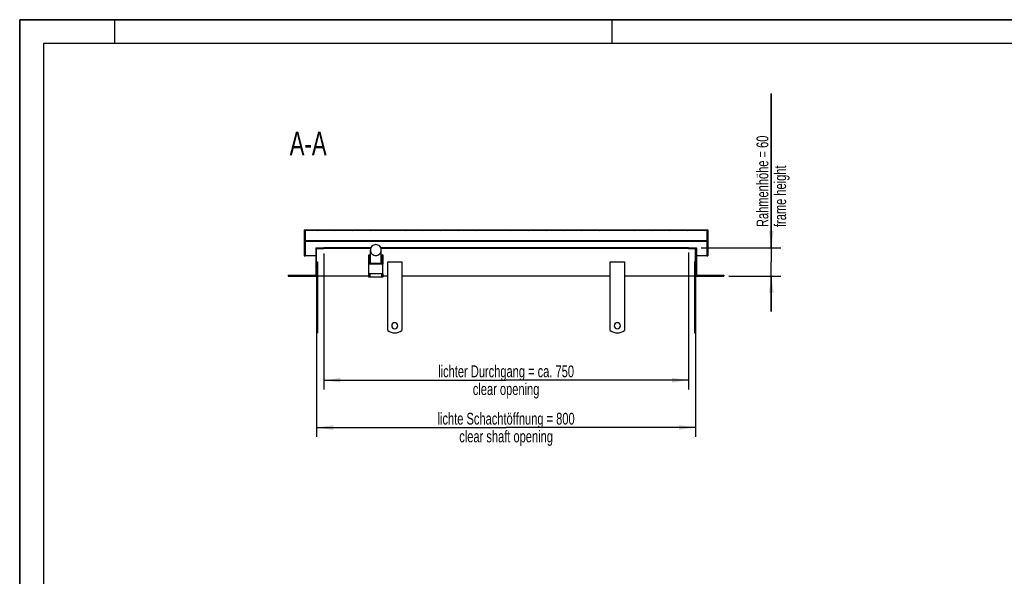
# Model space of a CAD drawing. Header units: millimetres. Extents: x 0 to 4200, y 0 to 2970.
# Tile 5 of 19: x 0 to 2079, y 1794 to 2970. Entities that reach past the tile are written whole.
import ezdxf

# ---------------------------------------------------------------- set-up
doc = ezdxf.new("R2010")
doc.units = ezdxf.units.MM
doc.header["$LTSCALE"] = 231
doc.layers.get('0').update_dxf_attribs({"linetype": 'CONTINUOUS'})
for name, color, linetype in [('005_AXIS', 7, 'CONTINUOUS'), ('050_DIMENSIONING', 7, 'CONTINUOUS'), ('052_SYMBOLS', 7, 'CONTINUOUS')]:
    doc.layers.add(name, color=color, linetype=linetype)
doc.styles.get("Standard").update_dxf_attribs({"font": 'txt', "width": 0.7})
doc.dimstyles.new('DIMSTYLE_1', dxfattribs={"dimtxt": 25, "dimasz": 35, "dimexe": 2, "dimexo": 1, "dimtad": 1, "dimdec": 1, "dimtxsty": 'Standard', "dimblk": '_FILLED', "dimblk1": '_FILLED', "dimblk2": '_FILLED', "dimcen": 0.09, "dimazin": 2, "dimtp": 0.8, "dimtm": 0.8, "dimtfac": 1, "dimtdec": 1, "dimtofl": 0, "dimtmove": 0, "dimatfit": 3, "dimldrblk": '_FILLED', "dimfxl": 1, "dimtolj": 1, "dimarcsym": 0})
doc.dimstyles.new('DIMSTYLE_2', dxfattribs={"dimtxt": 25, "dimasz": 35, "dimexe": 2, "dimexo": 1, "dimtad": 1, "dimtxsty": 'Standard', "dimblk": '_FILLED', "dimblk1": '_FILLED', "dimblk2": '_FILLED', "dimcen": 0.09, "dimazin": 2, "dimtp": 0.3, "dimtm": 0.3, "dimtfac": 1, "dimtofl": 0, "dimtmove": 0, "dimatfit": 3, "dimldrblk": '_FILLED', "dimfxl": 1, "dimtolj": 1, "dimarcsym": 0})
doc.dimstyles.new('DIMSTYLE_3', dxfattribs={"dimtxt": 25, "dimasz": 35, "dimexe": 2, "dimexo": 1, "dimtad": 1, "dimtxsty": 'Standard', "dimblk": '_FILLED', "dimblk1": '_FILLED', "dimblk2": '_FILLED', "dimcen": 0.09, "dimazin": 2, "dimtp": 0.8, "dimtm": 0.8, "dimtfac": 1, "dimtofl": 0, "dimtmove": 0, "dimatfit": 3, "dimldrblk": '_FILLED', "dimfxl": 1, "dimtolj": 1, "dimarcsym": 0})

# ---------------------------------------------------------------- blocks, each defined once
blk = doc.blocks.new('_FILLED')
at = {"color": 0, "linetype": 'ByBlock'}
blk.add_solid([(0, 0), (-1, 0.143), (-1, -0.143)], dxfattribs=at)
blk = doc.blocks.new('*D3')
at = {"layer": '050_DIMENSIONING', "color": 2, "linetype": 'Continuous', "transparency": 16777216}
for p, q in [((627, 2418.3), (627, 2088.3)), ((1427, 2418.3), (1427, 2088.3)), ((627, 2108.3), (1027, 2108.3)), ((1427, 2108.3), (1027, 2108.3))]:
    blk.add_line(p, q, dxfattribs=at)
at = {"layer": '050_DIMENSIONING', "color": 2, "linetype": 'Continuous', "transparency": 16777216, "xscale": 35, "yscale": 35, "zscale": 35, "rotation": 180}
blk.add_blockref('_FILLED', (627, 2108.3), dxfattribs=at)
at = {"layer": '050_DIMENSIONING', "color": 2, "linetype": 'Continuous', "transparency": 16777216, "xscale": 35, "yscale": 35, "zscale": 35}
blk.add_blockref('_FILLED', (1427, 2108.3), dxfattribs=at)
at = {"layer": '050_DIMENSIONING', "color": 2, "linetype": 'Continuous', "transparency": 16777216, "insert": (1027, 2139.5), "char_height": 25, "width": 696.786, "attachment_point": 2, "line_spacing_factor": 0.9}
blk.add_mtext('lichte Schachtöffnung = 800\\Pclear shaft opening', dxfattribs=at)
blk = doc.blocks.new('*D7')
at = {"layer": '050_DIMENSIONING', "color": 2, "linetype": 'Continuous', "transparency": 16777216}
for p, q in [((1587, 2488.3), (1587, 2813.7)), ((1587, 2813.7), (1587, 2458.3)), ((1439, 2488.3), (1607, 2488.3)), ((1587, 2353.3), (1587, 2458.3)), ((1497, 2428.3), (1607, 2428.3)), ((1587, 2428.3), (1587, 2353.3))]:
    blk.add_line(p, q, dxfattribs=at)
at = {"layer": '050_DIMENSIONING', "color": 2, "linetype": 'Continuous', "transparency": 16777216, "xscale": 35, "yscale": 35, "zscale": 35}
for p, rotation in [((1587, 2488.3), 270), ((1587, 2428.3), 90)]:
    blk.add_blockref('_FILLED', p, dxfattribs=dict(at, rotation=rotation))
at = {"layer": '050_DIMENSIONING', "color": 2, "linetype": 'Continuous', "transparency": 16777216, "insert": (1555.7, 2531.9), "char_height": 25, "width": 422.679, "attachment_point": 1, "rotation": 90, "line_spacing_factor": 0.9}
blk.add_mtext('Rahmenhöhe = 60\\Pframe height', dxfattribs=at)
blk = doc.blocks.new('*D8')
at = {"layer": '050_DIMENSIONING', "color": 2, "linetype": 'Continuous', "transparency": 16777216}
for p, q in [((642, 2476.3), (642, 2188.3)), ((1412, 2478.3), (1412, 2188.3)), ((642, 2208.3), (1027, 2208.3)), ((1412, 2208.3), (1027, 2208.3))]:
    blk.add_line(p, q, dxfattribs=at)
at = {"layer": '050_DIMENSIONING', "color": 2, "linetype": 'Continuous', "transparency": 16777216, "xscale": 35, "yscale": 35, "zscale": 35, "rotation": 180}
blk.add_blockref('_FILLED', (642, 2208.3), dxfattribs=at)
at = {"layer": '050_DIMENSIONING', "color": 2, "linetype": 'Continuous', "transparency": 16777216, "xscale": 35, "yscale": 35, "zscale": 35}
blk.add_blockref('_FILLED', (1412, 2208.3), dxfattribs=at)
at = {"layer": '050_DIMENSIONING', "color": 2, "linetype": 'Continuous', "transparency": 16777216, "insert": (1027, 2239.5), "char_height": 25, "width": 707.143, "attachment_point": 2, "line_spacing_factor": 0.9}
blk.add_mtext('lichter Durchgang = ca. 750\\Pclear opening', dxfattribs=at)

msp = doc.modelspace()

# ---------------------------------------------------------------- hatches: boundary and pattern name
at = {"linetype": 'Continuous'}
h = msp.add_hatch(dxfattribs=at)
h.set_pattern_fill('A', color=2, scale=26.298933, angle=45, style=0, pattern_type=0)
h.set_pattern_definition([(45, (0, 0), (-18.59615, 18.59615), [])])
edge = h.paths.add_edge_path()
edge.add_line((566.971, 2428.299), (626.971, 2428.299))
edge.add_line((566.971, 2430.299), (566.971, 2428.299))
edge.add_line((566.971, 2430.299), (624.971, 2430.299))
edge.add_line((624.971, 2488.299), (624.971, 2430.299))
edge.add_line((624.971, 2488.299), (641.971, 2488.299))
edge.add_line((641.971, 2486.299), (641.971, 2488.299))
edge.add_line((626.971, 2486.299), (641.971, 2486.299))
edge.add_line((626.971, 2428.299), (626.971, 2486.299))
edge = h.paths.add_edge_path()
edge.add_line((1426.971, 2428.299), (1486.971, 2428.299))
edge.add_line((1426.971, 2428.299), (1426.971, 2486.299))
edge.add_line((1411.971, 2486.299), (1426.971, 2486.299))
edge.add_line((1411.971, 2486.299), (1411.971, 2488.299))
edge.add_line((1411.971, 2488.299), (1428.971, 2488.299))
edge.add_line((1428.971, 2488.299), (1428.971, 2430.299))
edge.add_line((1428.971, 2430.299), (1486.971, 2430.299))
edge.add_line((1486.971, 2430.299), (1486.971, 2428.299))
edge = h.paths.add_edge_path()
edge.add_line((600.971, 2471.299), (602.971, 2471.299))
edge.add_line((600.971, 2526.299), (600.971, 2471.299))
edge.add_line((600.971, 2526.299), (1452.971, 2526.299))
edge.add_line((1452.971, 2526.299), (1452.971, 2471.299))
edge.add_line((1450.971, 2471.299), (1452.971, 2471.299))
edge.add_line((1450.971, 2502.299), (1450.971, 2471.299))
edge.add_line((602.971, 2502.299), (1450.971, 2502.299))
edge.add_line((602.971, 2502.299), (602.971, 2471.299))
edge.add_line((1450.971, 2524.299), (1450.971, 2503.549))
edge.add_line((1450.971, 2524.299), (602.971, 2524.299))
edge.add_line((602.971, 2524.299), (602.971, 2503.549))
edge.add_line((602.971, 2503.549), (1450.971, 2503.549))

# ---------------------------------------------------------------- linework, layer by layer
at = {"color": 7, "linetype": 'Continuous'}
for p, q in [((0, 2970), (4200, 2970)), ((0, 0), (0, 2970)), ((600.971, 2526.299), (600.971, 2471.299)), ((600.971, 2526.299), (1452.971, 2526.299)), ((1450.971, 2524.299), (602.971, 2524.299)), ((602.971, 2524.299), (602.971, 2503.549)), ((1450.971, 2524.299), (1450.971, 2503.549)), ((1452.971, 2526.299), (1452.971, 2471.299)), ((602.971, 2503.549), (1450.971, 2503.549)), ((602.971, 2502.299), (1450.971, 2502.299)), ((602.971, 2502.299), (602.971, 2471.299)), ((1450.971, 2502.299), (1450.971, 2471.299)), ((624.971, 2488.299), (641.971, 2488.299)), ((624.971, 2488.299), (624.971, 2430.299)), ((626.971, 2486.299), (641.971, 2486.299)), ((626.971, 2428.299), (626.971, 2486.299)), ((741.633, 2488.299), (641.971, 2488.299)), ((641.971, 2486.299), (641.971, 2488.299)), ((740.876, 2486.299), (641.971, 2486.299)), ((740.471, 2455.264), (740.471, 2483.299)), ((1411.971, 2488.299), (762.308, 2488.299)), ((1411.971, 2486.299), (763.065, 2486.299)), ((763.471, 2455.264), (763.471, 2483.299)), ((1411.971, 2488.299), (1428.971, 2488.299)), ((1411.971, 2486.299), (1411.971, 2488.299)), ((1411.971, 2486.299), (1426.971, 2486.299)), ((1426.971, 2428.299), (1426.971, 2486.299)), ((1428.971, 2488.299), (1428.971, 2430.299)), ((600.971, 2471.299), (602.971, 2471.299)), ((624.971, 2471.299), (602.971, 2471.299)), ((736.971, 2473.175), (738.971, 2473.175)), ((736.971, 2453.274), (736.971, 2473.175)), ((736.971, 2433.373), (736.971, 2453.274)), ((766.971, 2453.274), (736.971, 2453.274)), ((738.971, 2473.175), (738.971, 2455.264)), ((740.471, 2468.299), (738.971, 2468.299)), ((738.971, 2455.264), (764.971, 2455.264)), ((764.971, 2468.299), (763.471, 2468.299)), ((764.971, 2473.175), (766.971, 2473.175)), ((764.971, 2455.264), (764.971, 2473.175)), ((766.971, 2473.175), (766.971, 2453.274)), ((766.971, 2433.373), (766.971, 2453.274)), ((1450.971, 2471.299), (1428.971, 2471.299)), ((1450.971, 2471.299), (1452.971, 2471.299)), ((766.971, 2433.373), (736.971, 2433.373)), ((736.971, 2425.799), (736.971, 2433.373)), ((738.971, 2433.373), (738.971, 2425.799)), ((764.971, 2425.799), (764.971, 2433.373)), ((766.971, 2433.373), (766.971, 2425.799)), ((566.971, 2430.299), (624.971, 2430.299)), ((566.971, 2430.299), (566.971, 2428.299)), ((566.971, 2428.299), (626.971, 2428.299)), ((736.971, 2428.299), (628.971, 2428.299)), ((738.971, 2425.799), (736.971, 2425.799)), ((764.971, 2425.799), (738.971, 2425.799)), ((766.971, 2425.799), (764.971, 2425.799)), ((776.971, 2428.299), (766.971, 2428.299)), ((1426.971, 2428.299), (1486.971, 2428.299)), ((1428.971, 2430.299), (1486.971, 2430.299)), ((1486.971, 2430.299), (1486.971, 2428.299)), ((626.971, 2308.299), (628.971, 2308.299)), ((1424.971, 2308.299), (1426.971, 2308.299))]:
    msp.add_line(p, q, dxfattribs=at)
at = {"color": 3, "linetype": 'Continuous'}
for p, q in [((0, 2970), (0, 0)), ((4200, 2970), (0, 2970)), ((200, 2970), (200, 2920)), ((1250, 2970), (1250, 2920))]:
    msp.add_line(p, q, dxfattribs=at)
at = {"color": 5, "linetype": 'Continuous'}
for p, q in [((50, 2920), (50, 50)), ((4150, 2920), (50, 2920))]:
    msp.add_line(p, q, dxfattribs=at)
at = {"color": 7, "linetype": 'Continuous'}
for points, knots in [([(751.971, 2494.742), (750.475, 2494.742), (747.454, 2494.147), (743.631, 2491.603), (741.07, 2487.799), (740.471, 2484.787), (740.471, 2483.299)], [0, 0, 0, 0, 0.25057429, 0.50081254, 0.75057482, 1, 1, 1, 1]), ([(763.471, 2483.299), (763.471, 2484.787), (762.871, 2487.799), (760.31, 2491.603), (756.487, 2494.147), (753.466, 2494.742), (751.971, 2494.742)], [0, 0, 0, 0, 0.24942518, 0.49918746, 0.74942571, 1, 1, 1, 1]), ([(740.471, 2483.299), (740.471, 2481.81), (741.07, 2478.798), (743.631, 2474.995), (747.454, 2472.45), (750.475, 2471.856), (751.971, 2471.856)], [0, 0, 0, 0, 0.24942518, 0.49918746, 0.74942571, 1, 1, 1, 1]), ([(751.971, 2471.856), (753.466, 2471.856), (756.487, 2472.45), (760.31, 2474.995), (762.871, 2478.798), (763.471, 2481.81), (763.471, 2483.299)], [0, 0, 0, 0, 0.25057429, 0.50081254, 0.75057482, 1, 1, 1, 1])]:
    msp.add_open_spline(points, degree=3, knots=knots, dxfattribs=at)
at = {"layer": '005_AXIS', "color": 7, "linetype": 'Continuous'}
for p, q in [((626.971, 2458.299), (628.971, 2458.299)), ((628.971, 2458.299), (628.971, 2313.299)), ((776.971, 2458.299), (806.971, 2458.299)), ((776.971, 2313.299), (776.971, 2458.299)), ((806.971, 2458.299), (806.971, 2313.299)), ((1246.971, 2313.299), (1246.971, 2458.299)), ((1246.971, 2458.299), (1276.971, 2458.299)), ((1276.971, 2458.299), (1276.971, 2313.299)), ((1424.971, 2458.299), (1424.971, 2313.299)), ((1426.971, 2458.299), (1424.971, 2458.299)), ((626.971, 2428.299), (626.971, 2313.299)), ((1246.971, 2428.299), (806.971, 2428.299)), ((1424.971, 2428.299), (1276.971, 2428.299)), ((1426.971, 2428.299), (1426.971, 2313.299)), ((626.971, 2313.299), (626.971, 2308.299)), ((626.971, 2313.299), (628.971, 2313.299)), ((628.971, 2313.299), (628.971, 2308.299)), ((1424.971, 2313.299), (1424.971, 2308.299)), ((1426.971, 2313.299), (1424.971, 2313.299)), ((1426.971, 2313.299), (1426.971, 2308.299))]:
    msp.add_line(p, q, dxfattribs=at)
for centre, radius, start, end in [((791.971, 2323.299), 6.5, 0, 180), ((1261.971, 2323.299), 6.5, 0, 180), ((791.971, 2333.299), 25, 233.130102, 306.869898), ((791.971, 2323.299), 6.5, 180, 360), ((1261.971, 2333.299), 25, 233.130102, 306.869898), ((1261.971, 2323.299), 6.5, 180, 360)]:
    msp.add_arc(centre, radius, start, end, dxfattribs=at)

# ---------------------------------------------------------------- texts
at = {"layer": '052_SYMBOLS', "color": 2, "linetype": 'Continuous', "insert": (648.074, 2733.301), "char_height": 50, "width": 182.14286, "attachment_point": 3, "line_spacing_factor": 0.9}
msp.add_mtext('A-A', dxfattribs=at)

# ---------------------------------------------------------------- dimensions: what is measured, and where the dimension line sits
at = {"layer": '050_DIMENSIONING', "color": 2, "linetype": 'Continuous'}
dim = msp.add_linear_dim(base=(1586.971, 2428.299), p1=(1437.971, 2488.299), p2=(1495.971, 2428.299), angle=270, text='Rahmenhöhe = <>\\Pframe height', dimstyle='DIMSTYLE_2', dxfattribs=at)
dim.commit()
dim.dimension.update_dxf_attribs({"geometry": '*D7', "text_midpoint": (1586.971, 2672.827), "dimtype": 160})
for base, p1, p2, text, dimstyle, picture, middle in [((1411.971, 2208.299), (641.971, 2477.299), (1411.971, 2479.299), 'lichter Durchgang = ca. <>\\Pclear opening', 'DIMSTYLE_3', '*D8', (1026.971, 2208.299)), ((1426.971, 2108.299), (626.971, 2419.299), (1426.971, 2419.299), 'lichte Schachtöffnung = <>\\Pclear shaft opening', 'DIMSTYLE_1', '*D3', (1026.971, 2108.299))]:
    dim = msp.add_linear_dim(base=base, p1=p1, p2=p2, text=text, dimstyle=dimstyle, dxfattribs=at)
    dim.commit()
    dim.dimension.update_dxf_attribs({"geometry": picture, "text_midpoint": middle, "dimtype": 160})

doc.saveas('drawing.dxf')
